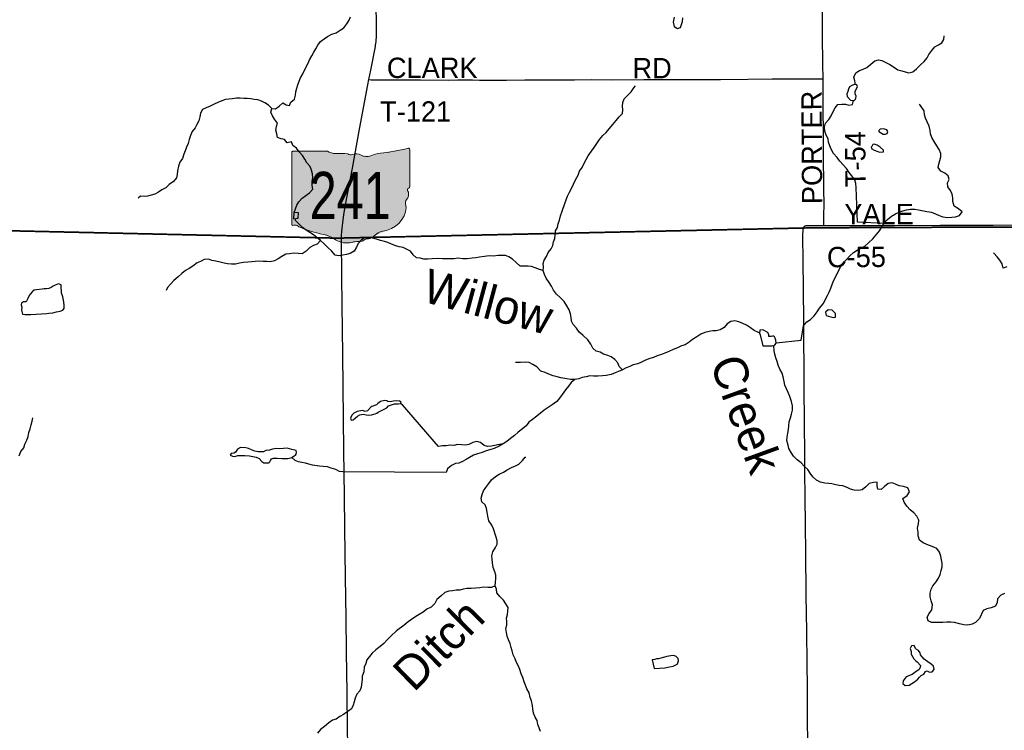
# Model space of a CAD drawing. Header units: feet. Extents: x 2113747 to 2516209, y 960708 to 1356798.
# Tile 31 of 253: x 2336734 to 2351257, y 1111123 to 1121601. Entities that reach past the tile are written whole.
import ezdxf
from ezdxf.enums import TextEntityAlignment as Align

# ---------------------------------------------------------------- set-up
doc = ezdxf.new("R2010")
doc.units = ezdxf.units.FT
doc.header["$LTSCALE"] = 50
doc.header["$MEASUREMENT"] = 0
doc.linetypes.add('OhDOT_USTN3', pattern=[0.22, 0.165, -0.055])
for name, color, linetype in [('0_Xref', 7, 'Continuous'), ('GM_X_County_Road', 3, 'Continuous'), ('GM_X_County_Road_Text', 3, 'Continuous'), ('GM_X_Minor_Lake', 5, 'Continuous'), ('GM_X_Minor_River', 5, 'Continuous'), ('GM_X_Minor_River_Text', 5, 'Continuous'), ('GM_X_State_Location', 251, 'Continuous'), ('GM_X_State_Route', 1, 'Continuous'), ('GM_X_State_Shield', 251, 'Continuous'), ('GM_X_Township', 251, 'OhDOT_USTN3'), ('GM_X_Township_Road', 4, 'Continuous'), ('GM_X_Township_Road_Text', 4, 'Continuous')]:
    doc.layers.add(name, color=color, linetype=linetype)
doc.styles.add('Styledgn030', font='dgn030.shx')
doc.styles.add('Styledgn031', font='dgn031.shx')

# ---------------------------------------------------------------- blocks, each defined once
blk = doc.blocks.new('DGN_COMPLEXSHAPE24')
at = {"layer": 'GM_X_State_Shield', "color": 7, "linetype": 'Continuous', "lineweight": 13}
for p, q in [((2251278, 1113541), (2251278, 1113541)), ((2251278, 1113541), (2251278, 1112485)), ((2251805, 1113559), (2251295, 1113559)), ((2251295, 1113559), (2251295, 1113559)), ((2251805, 1113559), (2251805, 1113559)), ((2251930, 1113526), (2251930, 1113526)), ((2252107, 1113520), (2252107, 1113520)), ((2252176, 1113509), (2252176, 1113509)), ((2252301, 1113503), (2252301, 1113503)), ((2252444, 1113492), (2252444, 1113492)), ((2252586, 1113531), (2252586, 1113531)), ((2252996, 1113603), (2252996, 1113603)), ((2253018, 1113033), (2253018, 1113586)), ((2253018, 1113586), (2253018, 1113586)), ((2252988, 1112980), (2252988, 1112980)), ((2253004, 1113015), (2253004, 1113015)), ((2253018, 1113033), (2253018, 1113033)), ((2253018, 1113033), (2253018, 1113033)), ((2252957, 1112789), (2252957, 1112789)), ((2252992, 1112873), (2252992, 1112873)), ((2251278, 1112485), (2251278, 1112484)), ((2251294, 1112466), (2251294, 1112466)), ((2251330, 1112468), (2251330, 1112468)), ((2251381, 1112446), (2251381, 1112446)), ((2251744, 1112333), (2251744, 1112333)), ((2252677, 1112390), (2252677, 1112390)), ((2251925, 1112255), (2251925, 1112255)), ((2252167, 1112215), (2252167, 1112215)), ((2252262, 1112226), (2252262, 1112226)), ((2252366, 1112260), (2252366, 1112260)), ((2252409, 1112266), (2252409, 1112266)), ((2252495, 1112311), (2252495, 1112311))]:
    blk.add_line(p, q, dxfattribs=at)
for centre, major_axis, start_param, end_param in [((2251298, 1113543), (20.2, 0), 1.712693, 3.28349), ((2251926, 1113682), (196, 0), 4.042523, 4.731795), ((2251991, 1112966), (702, 0), 1.404758, 1.657858), ((2252150, 1113549), (56.4, 0), 3.836095, 5.185415), ((2252233, 1113427), (117, 0), 0.950623, 2.079405), ((2252384, 1113594), (141, 0), 4.081561, 5.145723), ((2252634, 1113237), (371, 0), 1.699011, 2.107814), ((2252398, 1115000), (1845, 0), 4.814394, 5.042369), ((2252999, 1113588), (19.4, 0), 6.141152, 7.989035), ((2253014, 1112992), (30, 0), 1.883978, 3.671073), ((2252823, 1112922), (180, 0), 5.934695, 6.695948), ((2252997, 1113031), (20.7, 0), 5.05454, 6.418171), ((2252502, 1112731), (462, 0), 5.101752, 6.440018), ((2253087, 1112801), (131, 0), 2.387724, 3.262537), ((2251298, 1112482), (20.3, 0), 3.00124, 4.508301), ((2251301, 1112590), (155, 0), 4.665946, 4.897461), ((2251333, 1112424), (56, 0), 0.519207, 1.627899), ((2252039, 1113373), (1333, 0), 4.195997, 4.488961), ((2251642, 1112010), (417, 0), 0.823519, 1.323587), ((2252696, 1112188), (253, 0), 1.647645, 2.488434), ((2252093, 1112418), (265, 0), 4.026481, 4.996735), ((2252246, 1112053), (217, 0), 1.495662, 1.94098), ((2252265, 1112339), (141, 0), 4.691044, 5.507374), ((2252393, 1112237), (39.7, 0), 1.147584, 2.315152), ((2252376, 1112382), (149, 0), 4.937069, 5.64225)]:
    blk.add_ellipse(centre, major_axis=major_axis, ratio=0.8, start_param=start_param, end_param=end_param, dxfattribs=at)
blk = doc.blocks.new('M1-H5_310')
at = {"layer": 'GM_X_State_Shield', "linetype": 'Continuous', "true_color": 0x1e0000}
h = blk.add_hatch(color=18, dxfattribs=at)
edge = h.paths.add_edge_path(flags=0)
edge.add_line((889, 90), (889, 642))
edge.add_line((889, 642), (889, 643))
edge.add_ellipse((870, 645), major_axis=(19.4, 0), ratio=0.8, start_angle=351.8621, end_angle=457.738)
edge.add_line((868, 660), (868, 660))
edge.add_ellipse((270, 2057), major_axis=(1845, 0), ratio=0.8, start_angle=635.8445, end_angle=648.9065, ccw=False)
edge.add_line((457, 588), (457, 588))
edge.add_ellipse((505, 294), major_axis=(371, 0), ratio=0.8, start_angle=97.3462, end_angle=120.7689)
edge.add_line((315, 549), (315, 549))
edge.add_ellipse((256, 651), major_axis=(141, 0), ratio=0.8, start_angle=593.8562, end_angle=654.8282, ccw=False)
edge.add_line((173, 560), (173, 560))
edge.add_ellipse((104, 484), major_axis=(117, 0), ratio=0.8, start_angle=54.4667, end_angle=119.1411)
edge.add_line((47, 566), (47, 566))
edge.add_ellipse((22, 606), major_axis=(56.4, 0), ratio=0.8, start_angle=579.7921, end_angle=657.1024, ccw=False)
edge.add_line((-22, 577), (-22, 577))
edge.add_ellipse((-138, 23), major_axis=(702, 0), ratio=0.8, start_angle=80.4867, end_angle=94.9883)
edge.add_line((-199, 583), (-199, 583))
edge.add_ellipse((-203, 739), major_axis=(196, 0), ratio=0.8, start_angle=591.6195, end_angle=631.1119, ccw=False)
edge.add_line((-324, 616), (-324, 616))
edge.add_line((-324, 616), (-834, 616))
edge.add_line((-834, 616), (-834, 616))
edge.add_ellipse((-831, 600), major_axis=(20.2, 0), ratio=0.8, start_angle=98.1301, end_angle=188.1301)
edge.add_line((-851, 598), (-851, 598))
edge.add_line((-851, 598), (-851, -459))
edge.add_line((-851, -459), (-851, -459))
edge.add_ellipse((-831, -461), major_axis=(20.3, 0), ratio=0.8, start_angle=171.9584, end_angle=258.3066)
edge.add_line((-835, -477), (-835, -477))
edge.add_ellipse((-828, -353), major_axis=(155, 0), ratio=0.8, start_angle=267.339, end_angle=280.6039)
edge.add_line((-799, -475), (-799, -475))
edge.add_ellipse((-796, -520), major_axis=(56, 0), ratio=0.8, start_angle=389.7484, end_angle=453.2717, ccw=False)
edge.add_line((-747, -497), (-747, -497))
edge.add_ellipse((-89, 430), major_axis=(1333, 0), ratio=0.8, start_angle=240.4129, end_angle=257.1985)
edge.add_line((-384, -610), (-384, -610))
edge.add_ellipse((-487, -933), major_axis=(417, 0), ratio=0.8, start_angle=407.1842, end_angle=435.836, ccw=False)
edge.add_line((-203, -689), (-203, -689))
edge.add_ellipse((-36, -525), major_axis=(265, 0), ratio=0.8, start_angle=230.7004, end_angle=286.2918)
edge.add_line((39, -728), (39, -728))
edge.add_ellipse((117, -890), major_axis=(217, 0), ratio=0.8, start_angle=445.6951, end_angle=471.2099, ccw=False)
edge.add_line((134, -717), (134, -717))
edge.add_ellipse((137, -604), major_axis=(141, 0), ratio=0.8, start_angle=268.777, end_angle=315.5493)
edge.add_line((237, -683), (237, -683))
edge.add_ellipse((264, -706), major_axis=(39.7, 0), ratio=0.8, start_angle=425.7517, end_angle=492.6484, ccw=False)
edge.add_line((280, -677), (280, -677))
edge.add_ellipse((247, -561), major_axis=(149, 0), ratio=0.8, start_angle=282.8732, end_angle=323.2771)
edge.add_line((367, -632), (367, -632))
edge.add_ellipse((568, -755), major_axis=(253, 0), ratio=0.8, start_angle=454.4031, end_angle=502.5768, ccw=False)
edge.add_line((548, -554), (548, -554))
edge.add_ellipse((373, -212), major_axis=(462, 0), ratio=0.8, start_angle=292.3089, end_angle=368.9858)
edge.add_line((829, -154), (829, -154))
edge.add_ellipse((959, -142), major_axis=(131, 0), ratio=0.8, start_angle=496.8065, end_angle=546.9296, ccw=False)
edge.add_line((863, -70), (863, -70))
edge.add_ellipse((694, -21), major_axis=(180, 0), ratio=0.8, start_angle=340.033, end_angle=383.6496)
edge.add_line((859, 37), (859, 37))
edge.add_ellipse((885, 49), major_axis=(30, 0), ratio=0.8, start_angle=467.944, end_angle=570.337, ccw=False)
edge.add_line((876, 72), (876, 72))
edge.add_ellipse((869, 88), major_axis=(20.7, 0), ratio=0.8, start_angle=289.6038, end_angle=367.7341)
edge.add_line((889, 90), (889, 90))
edge.add_line((889, 90), (889, 90))
at = {"layer": 'GM_X_State_Shield', "color": 7, "linetype": 'Continuous', "lineweight": 13}
blk.add_blockref('DGN_COMPLEXSHAPE24', (-2252129, -1112943), dxfattribs=at)
at = {"layer": 'GM_X_State_Shield', "color": 9, "linetype": 'Continuous', "lineweight": 13, "style": 'Styledgn030', "width": 0.767998}
blk.add_text('241', height=696.1, dxfattribs=at).set_placement((11, -384), align=Align.CENTER)
blk = doc.blocks.new('POR')
at = {"layer": 'GM_X_County_Road', "flags": 128}
for points in [[(2348309, 1118554), (2348315, 1118557), (2348321, 1118561), (2348329, 1118564), (2348336, 1118566), (2348344, 1118567), (2348358, 1118569), (2348373, 1118569), (2348409, 1118569), (2348579, 1118569), (2348596, 1118569)], [(2348596, 1118569), (2348960, 1118566), (2349636, 1118567), (2350311, 1118571), (2351094, 1118574), (2351966, 1118575), (2352534, 1118581), (2352977, 1118580), (2353711, 1118582), (2353959, 1118582), (2354487, 1118585), (2354874, 1118586), (2354978, 1118586)], [(2348366, 1110816), (2348356, 1111207), (2348353, 1111761), (2348348, 1112109), (2348344, 1112578), (2348335, 1113116), (2348328, 1113762), (2348323, 1114133), (2348318, 1114580), (2348317, 1114914), (2348314, 1115183), (2348310, 1115656), (2348306, 1116181), (2348303, 1116450), (2348301, 1116906), (2348299, 1117156), (2348295, 1117635), (2348290, 1118039), (2348287, 1118413), (2348288, 1118508), (2348288, 1118516), (2348290, 1118523), (2348291, 1118529), (2348293, 1118534), (2348295, 1118539), (2348297, 1118542), (2348300, 1118546), (2348303, 1118549), (2348309, 1118554)]]:
    blk.add_lwpolyline(points, dxfattribs=at)
at = {"layer": 'GM_X_Minor_Lake'}
for p, q in [((2349073, 1120472), (2349058, 1120506)), ((2349406, 1119951), (2349471, 1119914)), ((2349318, 1119759), (2349301, 1119733)), ((2340776, 1118756), (2340772, 1118667)), ((2336899, 1117255), (2337133, 1117270)), ((2348699, 1117219), (2348738, 1117212)), ((2342020, 1115816), (2342147, 1115879)), ((2340679, 1115281), (2340573, 1115272)), ((2346064, 1112160), (2346091, 1112032)), ((2349932, 1111840), (2349980, 1111876))]:
    blk.add_line(p, q, dxfattribs=at)
at = {"layer": 'GM_X_Minor_Lake', "flags": 128}
for points in [[(2346389, 1121637), (2346372, 1121563), (2346386, 1121501), (2346437, 1121471), (2346483, 1121488), (2346509, 1121574), (2346513, 1121631)], [(2349058, 1120506), (2349058, 1120544), (2349069, 1120566), (2349092, 1120611), (2349080, 1120643), (2349042, 1120644), (2349008, 1120631), (2348972, 1120613), (2348957, 1120576), (2348947, 1120542), (2348934, 1120503), (2348941, 1120467), (2348988, 1120416), (2349020, 1120409), (2349044, 1120411), (2349060, 1120432), (2349066, 1120442), (2349073, 1120472)], [(2349471, 1119914), (2349503, 1119913), (2349531, 1119923), (2349538, 1119951), (2349522, 1119975), (2349473, 1119992), (2349425, 1119989), (2349406, 1119969), (2349406, 1119951)], [(2349301, 1119733), (2349294, 1119720), (2349303, 1119698), (2349339, 1119677), (2349392, 1119656), (2349414, 1119650), (2349476, 1119651), (2349477, 1119679), (2349427, 1119720), (2349384, 1119750), (2349337, 1119767), (2349318, 1119759)], [(2340772, 1118667), (2340839, 1118674), (2340846, 1118755), (2340776, 1118756)], [(2337133, 1117270), (2337163, 1117273), (2337225, 1117278), (2337279, 1117292), (2337330, 1117305), (2337368, 1117319), (2337388, 1117342), (2337391, 1117388), (2337383, 1117442), (2337372, 1117514), (2337360, 1117544), (2337353, 1117568), (2337351, 1117612), (2337348, 1117636), (2337344, 1117690), (2337308, 1117708), (2337280, 1117697), (2337256, 1117689), (2337228, 1117671), (2337198, 1117654), (2337164, 1117640), (2337131, 1117631), (2337093, 1117633), (2337067, 1117630), (2336983, 1117619), (2336945, 1117611), (2336923, 1117593), (2336887, 1117556), (2336872, 1117534), (2336854, 1117489), (2336831, 1117439), (2336791, 1117441), (2336763, 1117422), (2336757, 1117396), (2336764, 1117362), (2336760, 1117316), (2336777, 1117260), (2336811, 1117256), (2336861, 1117253), (2336899, 1117255)], [(2348738, 1117212), (2348768, 1117217), (2348767, 1117269), (2348718, 1117316), (2348661, 1117321), (2348618, 1117288), (2348631, 1117242), (2348663, 1117229), (2348699, 1117219)], [(2347838, 1116937), (2347820, 1116928), (2347782, 1116929), (2347782, 1116955), (2347768, 1116989), (2347693, 1117030), (2347649, 1117022), (2347646, 1116980), (2347658, 1116954), (2347696, 1116790), (2347833, 1116793)], [(2347833, 1116793), (2347855, 1116797), (2347872, 1116809), (2347892, 1116830), (2347885, 1116878), (2347879, 1116904), (2347866, 1116926), (2347852, 1116935), (2347838, 1116937)], [(2342147, 1115879), (2342175, 1115906), (2342217, 1115922), (2342261, 1115937), (2342318, 1115938), (2342352, 1115944), (2342360, 1115962), (2342334, 1115974), (2342288, 1115981), (2342244, 1115977), (2342202, 1115966), (2342162, 1115972), (2342148, 1115980), (2342118, 1115987), (2342058, 1115972), (2342018, 1115940), (2341997, 1115920), (2341929, 1115899), (2341911, 1115888), (2341866, 1115836), (2341828, 1115823), (2341792, 1115837), (2341714, 1115826), (2341662, 1115799), (2341635, 1115769), (2341611, 1115724), (2341625, 1115696), (2341653, 1115703), (2341685, 1115733), (2341715, 1115754), (2341751, 1115776), (2341800, 1115783), (2341845, 1115775), (2341885, 1115772), (2341924, 1115776), (2341978, 1115789), (2342002, 1115801), (2342020, 1115816)], [(2340573, 1115272), (2340523, 1115279), (2340461, 1115269), (2340417, 1115256), (2340363, 1115247), (2340329, 1115231), (2340251, 1115230), (2340201, 1115239), (2340151, 1115261), (2340109, 1115280), (2340069, 1115288), (2339993, 1115293), (2339947, 1115270), (2339917, 1115226), (2339890, 1115209), (2339852, 1115205), (2339840, 1115179), (2339872, 1115163), (2339908, 1115162), (2339950, 1115174), (2339992, 1115177), (2340056, 1115175), (2340124, 1115172), (2340222, 1115153), (2340266, 1115132), (2340305, 1115086), (2340333, 1115067), (2340409, 1115068), (2340425, 1115084), (2340435, 1115102), (2340449, 1115128), (2340476, 1115135), (2340532, 1115137), (2340602, 1115132), (2340690, 1115131), (2340746, 1115146), (2340784, 1115168), (2340804, 1115179), (2340810, 1115195), (2340819, 1115221), (2340811, 1115247), (2340749, 1115266), (2340679, 1115281)], [(2349980, 1111876), (2350005, 1111908), (2350031, 1111931), (2350068, 1111952), (2350096, 1111988), (2350117, 1112001), (2350154, 1111979), (2350192, 1111986), (2350223, 1112019), (2350214, 1112067), (2350177, 1112100), (2350131, 1112133), (2350076, 1112174), (2350043, 1112204), (2350023, 1112238), (2350018, 1112264), (2349989, 1112299), (2349959, 1112319), (2349947, 1112331), (2349928, 1112372), (2349886, 1112369), (2349867, 1112327), (2349885, 1112283), (2349882, 1112247), (2349903, 1112209), (2349922, 1112175), (2349952, 1112146), (2349971, 1112132), (2350020, 1112077), (2350018, 1112053), (2349999, 1112022), (2349938, 1111973), (2349896, 1111948), (2349811, 1111910), (2349766, 1111853), (2349761, 1111815), (2349793, 1111783), (2349855, 1111789), (2349893, 1111812), (2349932, 1111840)], [(2346091, 1112032), (2346173, 1112041), (2346251, 1112046), (2346317, 1112057), (2346375, 1112070), (2346430, 1112099), (2346438, 1112103), (2346452, 1112145), (2346447, 1112183), (2346415, 1112211), (2346383, 1112224), (2346337, 1112222), (2346281, 1112211), (2346245, 1112203), (2346191, 1112186), (2346157, 1112177), (2346127, 1112175), (2346100, 1112169), (2346074, 1112164), (2346064, 1112160)]]:
    blk.add_lwpolyline(points, dxfattribs=at)
at = {"layer": 'GM_X_Minor_River', "flags": 128}
for points in [[(2340783, 1118756), (2340802, 1118814), (2340823, 1118867), (2340852, 1118917), (2340902, 1118968), (2340955, 1119007), (2341007, 1119049), (2341058, 1119104), (2341046, 1119156), (2341047, 1119218), (2341056, 1119271), (2341053, 1119329), (2341037, 1119385), (2341020, 1119439), (2340971, 1119492), (2340939, 1119544), (2340906, 1119600), (2340858, 1119651), (2340815, 1119705), (2340764, 1119748), (2340742, 1119802), (2340680, 1119785), (2340639, 1119837), (2340589, 1119846), (2340537, 1119866), (2340526, 1119918), (2340510, 1119974), (2340521, 1120028), (2340536, 1120078), (2340494, 1120134), (2340463, 1120186), (2340436, 1120237), (2340452, 1120292), (2340506, 1120286), (2340559, 1120327), (2340613, 1120374), (2340665, 1120348), (2340715, 1120335), (2340733, 1120385), (2340786, 1120430), (2340803, 1120487), (2340809, 1120539), (2340824, 1120591), (2340838, 1120641), (2340855, 1120694), (2340874, 1120744), (2340910, 1120801), (2340933, 1120855), (2340988, 1120960), (2341007, 1121010), (2341042, 1121067), (2341074, 1121122), (2341103, 1121172), (2341130, 1121225), (2341172, 1121279), (2341223, 1121318), (2341275, 1121355), (2341338, 1121386), (2341402, 1121410), (2341460, 1121447), (2341513, 1121482), (2341559, 1121541), (2341592, 1121595), (2341615, 1121646)], [(2349060, 1120643), (2349054, 1120701), (2349039, 1120756), (2349066, 1120819), (2349119, 1120852), (2349177, 1120872), (2349229, 1120895), (2349286, 1120946), (2349345, 1120995), (2349399, 1121008), (2349449, 1121001), (2349500, 1120976), (2349566, 1120942), (2349623, 1120905), (2349686, 1120864), (2349743, 1120847), (2349795, 1120834), (2349851, 1120819), (2349907, 1120832), (2349964, 1120875), (2350019, 1120936), (2350074, 1120984), (2350121, 1121037), (2350146, 1121088), (2350189, 1121145), (2350230, 1121202), (2350286, 1121231), (2350337, 1121260), (2350364, 1121311), (2350371, 1121365)], [(2345624, 1116438), (2345577, 1116490), (2345557, 1116542), (2345510, 1116593), (2345460, 1116631), (2345407, 1116652), (2345347, 1116671), (2345297, 1116699), (2345237, 1116716), (2345186, 1116757), (2345159, 1116815), (2345115, 1116879), (2345040, 1116948), (2344985, 1116994), (2344947, 1117051), (2344896, 1117105), (2344875, 1117157), (2344869, 1117211), (2344858, 1117265), (2344837, 1117323), (2344803, 1117380), (2344766, 1117448), (2344705, 1117505), (2344653, 1117555), (2344608, 1117612), (2344579, 1117672), (2344544, 1117728), (2344498, 1117788), (2344473, 1117843), (2344456, 1117901), (2344462, 1117952), (2344453, 1118004), (2344470, 1118056), (2344504, 1118110), (2344531, 1118167), (2344572, 1118222), (2344600, 1118274), (2344609, 1118324), (2344627, 1118377), (2344634, 1118431), (2344639, 1118487), (2344667, 1118538), (2344674, 1118592), (2344695, 1118644), (2344711, 1118709), (2344734, 1118779), (2344776, 1118892), (2344792, 1118946), (2344815, 1118997), (2344842, 1119059), (2344872, 1119114), (2344930, 1119239), (2344969, 1119311), (2344992, 1119366), (2345030, 1119420), (2345059, 1119485), (2345090, 1119539), (2345120, 1119592), (2345167, 1119663), (2345206, 1119719), (2345245, 1119774), (2345285, 1119833), (2345334, 1119895), (2345385, 1119938), (2345431, 1119993), (2345482, 1120056), (2345533, 1120114), (2345577, 1120167), (2345624, 1120218), (2345629, 1120272), (2345627, 1120326), (2345630, 1120380), (2345649, 1120437), (2345705, 1120488), (2345752, 1120538), (2345793, 1120597), (2345815, 1120625)], [(2340452, 1120292), (2340403, 1120343), (2340349, 1120377), (2340299, 1120402), (2340246, 1120421), (2340192, 1120425), (2340142, 1120436), (2340090, 1120438), (2340040, 1120441), (2339986, 1120446), (2339930, 1120444), (2339874, 1120437), (2339820, 1120432), (2339768, 1120425), (2339715, 1120407), (2339657, 1120380), (2339601, 1120355), (2339542, 1120324), (2339484, 1120300), (2339432, 1120275), (2339401, 1120224), (2339389, 1120170), (2339374, 1120108), (2339345, 1120057), (2339321, 1120005), (2339280, 1119954), (2339255, 1119896), (2339236, 1119833), (2339218, 1119777), (2339195, 1119724), (2339176, 1119670), (2339156, 1119620), (2339135, 1119555), (2339096, 1119499), (2339074, 1119440), (2339063, 1119374), (2339058, 1119320), (2339048, 1119269), (2339005, 1119215), (2338940, 1119170), (2338888, 1119123), (2338831, 1119092), (2338779, 1119060), (2338725, 1119031), (2338674, 1119012), (2338620, 1118999), (2338568, 1118993), (2338518, 1119000), (2338480, 1118970)], [(2347891, 1116837), (2348260, 1116877), (2348295, 1117089), (2348344, 1117144), (2348396, 1117183), (2348453, 1117236), (2348498, 1117294), (2348533, 1117346), (2348585, 1117414), (2348651, 1117535), (2348674, 1117586), (2348699, 1117645), (2348720, 1117699), (2348739, 1117750), (2348770, 1117813), (2348810, 1117896), (2348843, 1117953), (2348882, 1118010), (2348927, 1118067), (2348976, 1118120), (2349031, 1118169), (2349086, 1118204), (2349144, 1118232), (2349201, 1118263), (2349252, 1118310), (2349317, 1118368), (2349368, 1118427), (2349415, 1118486), (2349446, 1118537), (2349481, 1118596), (2349534, 1118655), (2349593, 1118704), (2349654, 1118740), (2349708, 1118765), (2349762, 1118784), (2349816, 1118799), (2349871, 1118810), (2349938, 1118807), (2349992, 1118796), (2350042, 1118787), (2350116, 1118775), (2350183, 1118764), (2350241, 1118741), (2350296, 1118716), (2350348, 1118693), (2350421, 1118685), (2350483, 1118688), (2350539, 1118697), (2350596, 1118712), (2350633, 1118769), (2350580, 1118812), (2350519, 1118853), (2350496, 1118921), (2350499, 1118975), (2350488, 1119031), (2350465, 1119085), (2350426, 1119138), (2350418, 1119194), (2350446, 1119245), (2350430, 1119299), (2350380, 1119338), (2350323, 1119367), (2350282, 1119422), (2350291, 1119473), (2350306, 1119523), (2350323, 1119578), (2350322, 1119630), (2350296, 1119686), (2350263, 1119741), (2350222, 1119805), (2350187, 1119862), (2350168, 1119918), (2350163, 1119970), (2350147, 1120032), (2350118, 1120093), (2350093, 1120149), (2350082, 1120201), (2350077, 1120257), (2350031, 1120323), (2350005, 1120354)], [(2349481, 1118596), (2349090, 1118614), (2349074, 1119129), (2349069, 1119185), (2349052, 1119239), (2349010, 1119297), (2348971, 1119350), (2348930, 1119408), (2348881, 1119463), (2348832, 1119514), (2348791, 1119571), (2348739, 1119628), (2348702, 1119690), (2348683, 1119742), (2348666, 1119794), (2348657, 1119846), (2348628, 1119899), (2348609, 1119959), (2348605, 1120017), (2348618, 1120074), (2348667, 1120129), (2348704, 1120182), (2348727, 1120240), (2348760, 1120301), (2348803, 1120352), (2348861, 1120357), (2348913, 1120354), (2348965, 1120339), (2349019, 1120353), (2349034, 1120410)], [(2344456, 1117901), (2344400, 1117919), (2344338, 1117944), (2344284, 1117961), (2344232, 1117967), (2344168, 1117968), (2344116, 1117965), (2344059, 1118023), (2344004, 1118072), (2343950, 1118104), (2343900, 1118123), (2343846, 1118124), (2343792, 1118122), (2343720, 1118117), (2343658, 1118120), (2343590, 1118109), (2343518, 1118098), (2343462, 1118091), (2343408, 1118083), (2343332, 1118074), (2343268, 1118077), (2343198, 1118086), (2343140, 1118075), (2343088, 1118073), (2343030, 1118076), (2342968, 1118073), (2342890, 1118082), (2342818, 1118073), (2342755, 1118069), (2342693, 1118070), (2342642, 1118083), (2342588, 1118091), (2342538, 1118134), (2342497, 1118186), (2342447, 1118213), (2342388, 1118244), (2342332, 1118254), (2342280, 1118269), (2342220, 1118292), (2342164, 1118314), (2342113, 1118333), (2342055, 1118347), (2341999, 1118366), (2341943, 1118379), (2341881, 1118389), (2341829, 1118388), (2341777, 1118355), (2341724, 1118300), (2341700, 1118248), (2341665, 1118189), (2341608, 1118154), (2341554, 1118138), (2341498, 1118131), (2341436, 1118120), (2341386, 1118128), (2341331, 1118193), (2341281, 1118243), (2341226, 1118294), (2341169, 1118344), (2341119, 1118391), (2341066, 1118428), (2341014, 1118462), (2340958, 1118497), (2340907, 1118537), (2340856, 1118586), (2340804, 1118642), (2340797, 1118670)], [(2341169, 1118344), (2341124, 1118291), (2341068, 1118274), (2341013, 1118241), (2340957, 1118186), (2340900, 1118150), (2340842, 1118153), (2340776, 1118158), (2340714, 1118149), (2340658, 1118143), (2340600, 1118110), (2340547, 1118073), (2340491, 1118048), (2340429, 1118033), (2340377, 1118037), (2340323, 1118038), (2340263, 1118041), (2340209, 1118037), (2340157, 1118032), (2340099, 1118027), (2340037, 1118019), (2339978, 1118010), (2339916, 1117999), (2339856, 1117996), (2339800, 1118002), (2339748, 1118011), (2339689, 1118026), (2339627, 1118040), (2339569, 1118053), (2339517, 1118068), (2339455, 1118063), (2339401, 1118035), (2339350, 1118016), (2339288, 1117967), (2339233, 1117934), (2339181, 1117902), (2339126, 1117859), (2339070, 1117808), (2339009, 1117755), (2338957, 1117704), (2338916, 1117652), (2338893, 1117609)], [(2351294, 1117959), (2351241, 1117938), (2351223, 1118002), (2351190, 1118056), (2351151, 1118107), (2351104, 1118158), (2351104, 1118164)], [(2347646, 1116982), (2347629, 1116988), (2347569, 1117016), (2347514, 1117057), (2347454, 1117095), (2347399, 1117124), (2347343, 1117145), (2347281, 1117163), (2347221, 1117152), (2347168, 1117115), (2347126, 1117064), (2347067, 1117026), (2347009, 1117015), (2346957, 1117014), (2346905, 1117002), (2346841, 1116987), (2346779, 1116962), (2346724, 1116927), (2346660, 1116884), (2346607, 1116845), (2346549, 1116809), (2346494, 1116790), (2346438, 1116763), (2346372, 1116738), (2346309, 1116707), (2346251, 1116683), (2346199, 1116666), (2346139, 1116643), (2346084, 1116622), (2346030, 1116606), (2345966, 1116581), (2345907, 1116552), (2345849, 1116525), (2345785, 1116512), (2345733, 1116490), (2345680, 1116467), (2345624, 1116438), (2345568, 1116415), (2345515, 1116393), (2345457, 1116368), (2345383, 1116355), (2345329, 1116348), (2345263, 1116345), (2345199, 1116347), (2345141, 1116348), (2345087, 1116337), (2345031, 1116324), (2344980, 1116304), (2344922, 1116295), (2344856, 1116296), (2344806, 1116304), (2344718, 1116321), (2344661, 1116336), (2344605, 1116349), (2344537, 1116376), (2344485, 1116398), (2344422, 1116419), (2344364, 1116483), (2344303, 1116518), (2344249, 1116545), (2344195, 1116551), (2344121, 1116546), (2344067, 1116547), (2344049, 1116547)], [(2348432, 1114860), (2348391, 1114915), (2348358, 1114968), (2348307, 1115016), (2348260, 1115069), (2348203, 1115112), (2348148, 1115165), (2348111, 1115220), (2348081, 1115278), (2348068, 1115330), (2348047, 1115394), (2348052, 1115448), (2348063, 1115503), (2348074, 1115561), (2348077, 1115611), (2348086, 1115670), (2348104, 1115732), (2348117, 1115785), (2348132, 1115845), (2348133, 1115909), (2348118, 1115973), (2348094, 1116045), (2348069, 1116103), (2348044, 1116158), (2348019, 1116210), (2348012, 1116266), (2347996, 1116336), (2347979, 1116390), (2347946, 1116450), (2347923, 1116505), (2347907, 1116561), (2347888, 1116613), (2347873, 1116667), (2347860, 1116719), (2347855, 1116797)], [(2344922, 1116295), (2344868, 1116250), (2344829, 1116196), (2344786, 1116143), (2344735, 1116076), (2344697, 1116021), (2344656, 1115971), (2344588, 1115920), (2344531, 1115881), (2344469, 1115844), (2344414, 1115799), (2344362, 1115757), (2344297, 1115704), (2344246, 1115665), (2344204, 1115612), (2344151, 1115567), (2344085, 1115517), (2344032, 1115472), (2343972, 1115427), (2343919, 1115384), (2343865, 1115349), (2343804, 1115312), (2343734, 1115280), (2343667, 1115259), (2343615, 1115246), (2343553, 1115221), (2343485, 1115202), (2343428, 1115179), (2343370, 1115147), (2343318, 1115118), (2343265, 1115089), (2343213, 1115064), (2343161, 1115058), (2343103, 1115027), (2343046, 1114978), (2343023, 1114926), (2341499, 1114933), (2341449, 1114938), (2341398, 1114968), (2341330, 1114989), (2341272, 1115006), (2341212, 1115011), (2341154, 1115017), (2341054, 1115035), (2341001, 1115047), (2340949, 1115060), (2340897, 1115072), (2340847, 1115083), (2340797, 1115102), (2340748, 1115147)], [(2343865, 1115349), (2343781, 1115331), (2343740, 1115323), (2343691, 1115314), (2343636, 1115308), (2343586, 1115322), (2343533, 1115367), (2343479, 1115381), (2343419, 1115368), (2343360, 1115337), (2343308, 1115330), (2343254, 1115334), (2343190, 1115335), (2343136, 1115324), (2343084, 1115328), (2343026, 1115319), (2342968, 1115320), (2342912, 1115309), (2342380, 1115921), (2342352, 1115944)], [(2336724, 1115172), (2336750, 1115236), (2336793, 1115287), (2336812, 1115343), (2336838, 1115402), (2336859, 1115456), (2336870, 1115514), (2336888, 1115567), (2336903, 1115627), (2336920, 1115680), (2336930, 1115730)], [(2344015, 1112235), (2343996, 1112293), (2343984, 1112345), (2343967, 1112403), (2343946, 1112459), (2343926, 1112513), (2343913, 1112565), (2343906, 1112625), (2343918, 1112675), (2343921, 1112725), (2343916, 1112779), (2343930, 1112829), (2343935, 1112880), (2343937, 1112934), (2343904, 1112986), (2343869, 1113041), (2343817, 1113097), (2343774, 1113152), (2343765, 1113202), (2343749, 1113254), (2343754, 1113307), (2343758, 1113357), (2343755, 1113409), (2343740, 1113461), (2343718, 1113523), (2343709, 1113591), (2343702, 1113647), (2343699, 1113697), (2343715, 1113755), (2343752, 1113818), (2343779, 1113868), (2343779, 1113921), (2343758, 1113988), (2343721, 1114092), (2343700, 1114146), (2343655, 1114214), (2343640, 1114280), (2343630, 1114338), (2343619, 1114392), (2343598, 1114450), (2343548, 1114493), (2343539, 1114545), (2343557, 1114598), (2343576, 1114654), (2343609, 1114704), (2343653, 1114761), (2343694, 1114814), (2343753, 1114867), (2343807, 1114899), (2343869, 1114930), (2343924, 1114963), (2343986, 1115000), (2344045, 1115021), (2344097, 1115047), (2344152, 1115100), (2344190, 1115153), (2344198, 1115153)], [(2351262, 1113138), (2351207, 1113116), (2351156, 1113061), (2351153, 1113007), (2351128, 1112954), (2351062, 1112929), (2350998, 1112915), (2350945, 1112890), (2350889, 1112773), (2350834, 1112713), (2350781, 1112686), (2350719, 1112673), (2350661, 1112678), (2350594, 1112693), (2350520, 1112711), (2350468, 1112720), (2350410, 1112717), (2350348, 1112714), (2350298, 1112713), (2350239, 1112714), (2350185, 1112715), (2350133, 1112736), (2350118, 1112790), (2350151, 1112844), (2350186, 1112897), (2350196, 1112972), (2350179, 1113030), (2350162, 1113092), (2350163, 1113146), (2350180, 1113204), (2350201, 1113255), (2350250, 1113314), (2350285, 1113367), (2350309, 1113422), (2350328, 1113480), (2350339, 1113535), (2350338, 1113587), (2350331, 1113637), (2350320, 1113693), (2350301, 1113751), (2350260, 1113806), (2350191, 1113833), (2350116, 1113861), (2350062, 1113888), (2350005, 1113929), (2349988, 1113989), (2349985, 1114047), (2349977, 1114102), (2349990, 1114166), (2349995, 1114222), (2349966, 1114280), (2349921, 1114331), (2349866, 1114376), (2349821, 1114428), (2349780, 1114485), (2349762, 1114543), (2349822, 1114584), (2349857, 1114639), (2349833, 1114699), (2349769, 1114716), (2349705, 1114730), (2349652, 1114751), (2349602, 1114772), (2349544, 1114761), (2349491, 1114718), (2349439, 1114673), (2349389, 1114680), (2349382, 1114730), (2349383, 1114784), (2349327, 1114777), (2349263, 1114760), (2349212, 1114715), (2349161, 1114667), (2349101, 1114658), (2349043, 1114665), (2348989, 1114680), (2348938, 1114705), (2348875, 1114730), (2348823, 1114731), (2348773, 1114742), (2348713, 1114759), (2348662, 1114760), (2348612, 1114765), (2348548, 1114784), (2348489, 1114813), (2348432, 1114860)], [(2343749, 1113254), (2343693, 1113228), (2343637, 1113229), (2343577, 1113236), (2343521, 1113225), (2343455, 1113221), (2343393, 1113214), (2343329, 1113213), (2343275, 1113202), (2343224, 1113190), (2343172, 1113191), (2343116, 1113182), (2343064, 1113176), (2343006, 1113155), (2342949, 1113108), (2342889, 1113051), (2342858, 1112991), (2342805, 1112938), (2342737, 1112907), (2342684, 1112866), (2342628, 1112831), (2342576, 1112799), (2342515, 1112758), (2342463, 1112721), (2342406, 1112674), (2342291, 1112588), (2342206, 1112509), (2342149, 1112454), (2342103, 1112402), (2342050, 1112359), (2341986, 1112308), (2341935, 1112261), (2341892, 1112210), (2341854, 1112160), (2341839, 1112108), (2341815, 1112053), (2341808, 1111987), (2341785, 1111922), (2341784, 1111870), (2341769, 1111758), (2341750, 1111705), (2341708, 1111655), (2341681, 1111598), (2341666, 1111544), (2341654, 1111492), (2341629, 1111441), (2341575, 1111400), (2341512, 1111357), (2341458, 1111329), (2341403, 1111286), (2341349, 1111271), (2341293, 1111232), (2341228, 1111179), (2341169, 1111137), (2341125, 1111082)], [(2344415, 1111105), (2344394, 1111159), (2344377, 1111211), (2344367, 1111267), (2344338, 1111319), (2344311, 1111374), (2344303, 1111440), (2344296, 1111490), (2344281, 1111556), (2344262, 1111608), (2344250, 1111676), (2344213, 1111734), (2344194, 1111788), (2344176, 1111840), (2344155, 1111902), (2344132, 1111958), (2344110, 1112018), (2344091, 1112069), (2344064, 1112121), (2344044, 1112175), (2344015, 1112235)]]:
    blk.add_lwpolyline(points, dxfattribs=at)
at = {"layer": 'GM_X_State_Route', "flags": 128}
for points in [[(2341637, 1119390), (2341641, 1119410), (2341747, 1119988), (2341869, 1120643), (2341884, 1120718), (2341912, 1120858), (2341980, 1121206), (2341984, 1121227), (2341987, 1121252), (2341990, 1121273), (2341992, 1121291), (2341994, 1121311), (2341996, 1121332), (2341996, 1121353), (2341997, 1121388), (2341998, 1121473), (2341998, 1121575), (2341994, 1121775)], [(2341572, 1110906), (2341569, 1111150), (2341563, 1111681), (2341556, 1112282), (2341549, 1112780), (2341540, 1113381), (2341528, 1114100), (2341523, 1114575), (2341516, 1115248), (2341508, 1115714), (2341499, 1116669), (2341492, 1117391), (2341485, 1117827), (2341479, 1118355), (2341480, 1118377), (2341481, 1118426), (2341484, 1118473), (2341488, 1118527), (2341499, 1118607), (2341512, 1118690), (2341522, 1118758), (2341541, 1118871), (2341637, 1119390)]]:
    blk.add_lwpolyline(points, dxfattribs=at)
at = {"layer": 'GM_X_Township', "flags": 128}
for points in [[(2328572, 1144328), (2328741, 1144307), (2329035, 1144313), (2331534, 1144358), (2338701, 1144446), (2338848, 1144450), (2341636, 1144534), (2354684, 1144590), (2354716, 1139626), (2354692, 1139090), (2354770, 1134464), (2354823, 1131921), (2354900, 1127851), (2354927, 1125372), (2355016, 1118560), (2354932, 1118559), (2348534, 1118533), (2348258, 1118529), (2341409, 1118380), (2335351, 1118517), (2334911, 1118504), (2328670, 1118495), (2328670, 1119253), (2328663, 1124950), (2328657, 1131227), (2328653, 1134141), (2328651, 1136742), (2328635, 1142304), (2328630, 1142401), (2328612, 1142470), (2328572, 1144328)], [(2328670, 1118495), (2334911, 1118504), (2335351, 1118517), (2341409, 1118380), (2348258, 1118529), (2348534, 1118533), (2354932, 1118559), (2355016, 1118560), (2355017, 1118477), (2355239, 1104830), (2355321, 1098179), (2355327, 1097667), (2355371, 1091477), (2352195, 1091435), (2348514, 1091386), (2345661, 1091348), (2342697, 1091308), (2341799, 1091296), (2335157, 1091206), (2333216, 1091180), (2331837, 1091161), (2328725, 1091118), (2328615, 1091117), (2328700, 1094332), (2328691, 1097500), (2328691, 1097555), (2328685, 1104162), (2328679, 1107535), (2328676, 1110812), (2328676, 1111411), (2328673, 1115450), (2328670, 1118495)]]:
    blk.add_lwpolyline(points, dxfattribs=at)
at = {"layer": 'GM_X_Township_Road', "flags": 128}
for points in [[(2348583, 1120728), (2348579, 1120944), (2348578, 1121075), (2348577, 1121242), (2348576, 1121344), (2348576, 1121469), (2348573, 1121744), (2348574, 1121859), (2348572, 1121981), (2348570, 1122342), (2348570, 1122538), (2348568, 1122706), (2348566, 1122857), (2348561, 1123182), (2348554, 1123520), (2348549, 1123811), (2348543, 1124061), (2348538, 1124280), (2348529, 1124664), (2348526, 1124727), (2348523, 1124828), (2348522, 1124878), (2348520, 1124945)], [(2341884, 1120718), (2341918, 1120717), (2341955, 1120717), (2342309, 1120716), (2342503, 1120717), (2342644, 1120716), (2343054, 1120712), (2343195, 1120713), (2343412, 1120713), (2343514, 1120712), (2343642, 1120712), (2343914, 1120712), (2344186, 1120714), (2344478, 1120715), (2344918, 1120717), (2345166, 1120718), (2345485, 1120717), (2345938, 1120719), (2346049, 1120719), (2346239, 1120720), (2346736, 1120721), (2347070, 1120720), (2347473, 1120726), (2347835, 1120728), (2348201, 1120728), (2348406, 1120728), (2348535, 1120728), (2348583, 1120728)], [(2348596, 1118569), (2348596, 1118614), (2348597, 1118764), (2348598, 1118833), (2348598, 1118948), (2348597, 1119033), (2348595, 1119252), (2348592, 1119491), (2348592, 1119711), (2348590, 1120022), (2348587, 1120196), (2348585, 1120586), (2348583, 1120728)]]:
    blk.add_lwpolyline(points, dxfattribs=at)
at = {"color": 7, "linetype": 'Continuous', "lineweight": 0}
blk.add_blockref('M1-H5_310', (2341597, 1119046), dxfattribs=at)
at = {"layer": 'GM_X_County_Road_Text', "char_height": 300, "attachment_point": 7, "line_spacing_factor": 0.8, "style": 'Styledgn030'}
for s, insert, rotation in [('{\\Fdgn000|c0;\\C256;YALE}', (2348897, 1118586), 359.999), ('{\\Fdgn000|c0;\\C256;C-55}', (2348642, 1117946), 0.3413)]:
    blk.add_mtext(s, dxfattribs=dict(at, insert=insert, rotation=rotation))
at = {"layer": 'GM_X_Minor_River_Text', "attachment_point": 4, "line_spacing_factor": 0.8, "style": 'Styledgn031'}
for s, insert, char_height, rotation in [('{\\Fdgn000|c0;\\C256;Willow}', (2342710, 1117691), 500.22, 344.9332), ('{\\Fdgn000|c0;\\C256;Creek}', (2347142, 1116627), 500.21, 289.9404), ('{\\Fdgn000|c0;\\C256;Ditch}', (2342374, 1111850), 500.18, 44.9334)]:
    blk.add_mtext(s, dxfattribs=dict(at, insert=insert, char_height=char_height, rotation=rotation))
at = {"layer": 'GM_X_State_Location', "insert": (2341597, 1119046), "char_height": 1, "attachment_point": 5, "line_spacing_factor": 0.8, "style": 'Styledgn030'}
for s in ['{\\Fdgn000|c0;\\C256;s}', '{\\Fdgn000|c0;\\C256;r}']:
    blk.add_mtext(s, dxfattribs=at)
at = {"layer": 'GM_X_State_Location', "insert": (2341244, 1118972), "char_height": 1, "attachment_point": 7, "rotation": 0, "line_spacing_factor": 0.8, "style": 'Styledgn030'}
blk.add_mtext('{\\Fdgn000|c0;\\C256;183}', dxfattribs=at)
at = {"layer": 'GM_X_Township_Road_Text', "char_height": 300, "attachment_point": 7, "line_spacing_factor": 0.8, "style": 'Styledgn030'}
for s, insert, rotation in [('{\\Fdgn000|c0;\\C256;CLARK}', (2342150, 1120737), 0), ('{\\Fdgn000|c0;\\C256;RD}', (2345772, 1120737), 0), ('{\\Fdgn000|c0;\\C256;T-121}', (2342050, 1120098), 0.0021), ('{\\Fdgn000|c0;\\C256;PORTER}', (2348577, 1118883), 90.3575), ('{\\Fdgn000|c0;\\C256;T-54}', (2349216, 1119134), 90.3516)]:
    blk.add_mtext(s, dxfattribs=dict(at, insert=insert, rotation=rotation))

msp = doc.modelspace()

# ---------------------------------------------------------------- block references
at = {"layer": '0_Xref'}
msp.add_blockref('POR', (0, 0), dxfattribs=at)

doc.saveas('drawing.dxf')
